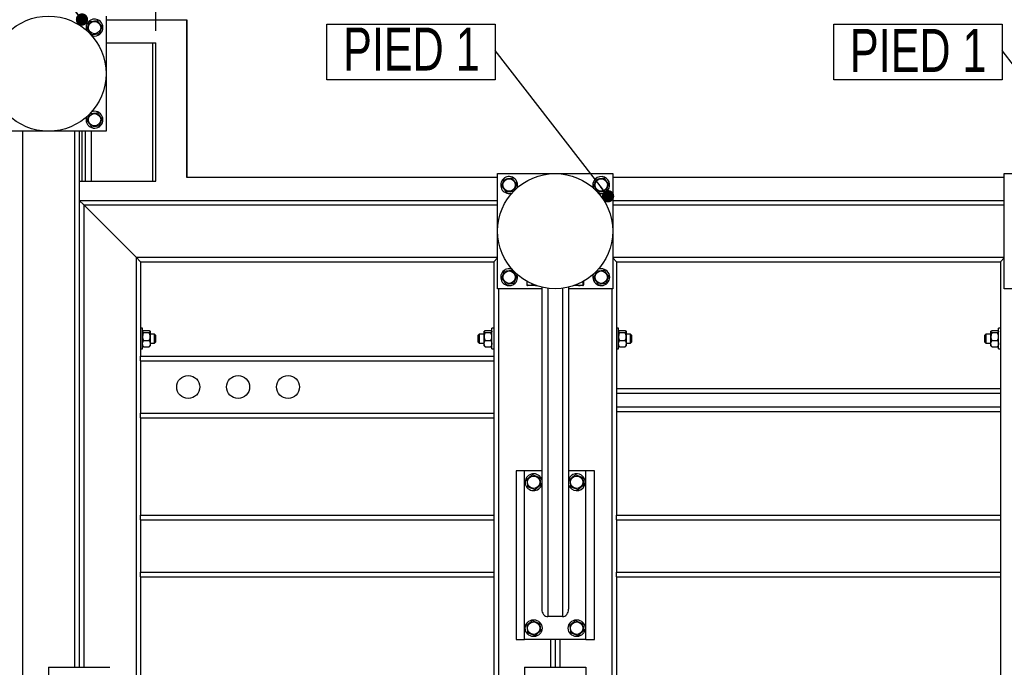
# Model space of a CAD drawing. Header units: millimetres. Extents: x 0 to 841, y 0 to 594.
# Tile 22 of 107: x 129 to 209, y 499 to 551. Entities that reach past the tile are written whole.
import ezdxf

# ---------------------------------------------------------------- set-up
doc = ezdxf.new("R2010")
doc.units = ezdxf.units.MM
doc.layers.add('COTES', color=1, linetype='Continuous')
doc.layers.add('NOTES', color=6, linetype='Continuous')
doc.layers.add('TRAIT-FORT', color=4, linetype='Continuous', lineweight=25)
doc.styles.add('SLDTEXTSTYLE0', font='TXT', dxfattribs={"width": 0.75})
doc.dimstyles.new('SLDDIMSTYLE0', dxfattribs={"dimtxt": 2.5, "dimasz": 2, "dimexe": 0, "dimexo": 0.0625, "dimtad": 1, "dimlfac": 16, "dimrnd": 1e-09, "dimzin": 12, "dimdsep": 46, "dimtxsty": 'SLDTEXTSTYLE0', "dimsah": 1, "dimcen": 0.09, "dimadec": 0, "dimazin": 3, "dimtfac": 1, "dimtofl": 0, "dimtmove": 0, "dimatfit": 3, "dimfxl": 1, "dimfrac": 2, "dimtolj": 1, "dimtzin": 12, "dimarcsym": 0})
doc.dimstyles.new('SLDDIMSTYLE1', dxfattribs={"dimtxt": 0.18, "dimasz": 1, "dimexe": 0, "dimexo": 0.0625, "dimgap": 0, "dimtad": 0, "dimtih": 1, "dimtoh": 1, "dimdec": 0, "dimrnd": 1e-09, "dimzin": 0, "dimdsep": 46, "dimtxsty": 'Standard', "dimblk1": 'DOT', "dimblk2": 'DOT', "dimsah": 1, "dimcen": 0.09, "dimadec": 0, "dimazin": 0, "dimtfac": 1, "dimtdec": 0, "dimtofl": 0, "dimtmove": 0, "dimatfit": 3, "dimldrblk": 'DOT', "dimfxl": 1, "dimfrac": 2, "dimtolj": 1, "dimtzin": 0, "dimarcsym": 0})
doc.dimstyles.new('SLDDIMSTYLE2', dxfattribs={"dimtxt": 2.5, "dimasz": 2, "dimexe": 0, "dimexo": 0.0625, "dimtad": 1, "dimlfac": 16, "dimrnd": 1e-09, "dimzin": 12, "dimdsep": 46, "dimtxsty": 'SLDTEXTSTYLE0', "dimsah": 1, "dimcen": 0.09, "dimadec": 0, "dimazin": 3, "dimtfac": 1, "dimtmove": 0, "dimatfit": 0, "dimfxl": 1, "dimfrac": 2, "dimtolj": 1, "dimtzin": 12, "dimarcsym": 0})

# ---------------------------------------------------------------- blocks, each defined once
blk = doc.blocks.new('_D_17')
at = {"layer": 'COTES', "color": 1, "transparency": 16777216}
for p, q in [((68.922, 552.291), (68.922, 570.133)), ((298.297, 539.479), (298.297, 570.133)), ((298.297, 569.133), (68.922, 569.133))]:
    blk.add_line(p, q, dxfattribs=at)
for points in [[(68.922, 569.133), (70.922, 568.633), (70.922, 569.633)], [(298.297, 569.133), (296.297, 569.633), (296.297, 568.633)]]:
    blk.add_solid(points, dxfattribs=at)
at = {"layer": 'COTES', "color": 1, "transparency": 16777216, "insert": (179.915, 572.356), "char_height": 2.5, "attachment_point": 1, "style": 'SLDTEXTSTYLE0'}
blk.add_mtext('3670', dxfattribs=at)
blk = doc.blocks.new('_D_18')
at = {"layer": 'COTES', "color": 1, "transparency": 16777216}
for p, q in [((140.172, 550.416), (140.172, 559.843)), ((142.672, 552.291), (142.672, 559.843)), ((140.172, 558.843), (137.172, 558.843)), ((140.172, 558.843), (142.672, 558.843)), ((142.672, 558.843), (151.093, 558.843))]:
    blk.add_line(p, q, dxfattribs=at)
for points in [[(140.172, 558.843), (138.172, 559.343), (138.172, 558.343)], [(142.672, 558.843), (144.672, 558.343), (144.672, 559.343)]]:
    blk.add_solid(points, dxfattribs=at)
at = {"layer": 'COTES', "color": 1, "transparency": 16777216, "insert": (147.399, 562.065), "char_height": 2.5, "attachment_point": 1, "style": 'SLDTEXTSTYLE0'}
blk.add_mtext('40', dxfattribs=at)
blk = doc.blocks.new('_Dot')
at = {"color": 0, "linetype": 'ByBlock', "lineweight": -2}
blk.add_line((-0.5, 0), (-1, 0), dxfattribs=at)
at = {"color": 0, "linetype": 'ByBlock', "const_width": 0.5}
blk.add_lwpolyline([(-0.25, 0, 1), (0.25, 0, 1)], format="xyb", close=True, dxfattribs=at)
blk = doc.blocks.new('SW_NOTE_24')
at = {"layer": 'NOTES', "color": 0}
for p, q in [((-13.711, -2.399), (-13.711, 2.13)), ((-13.711, 2.13), (0, 2.13)), ((0, 2.13), (0, -2.399)), ((0, -2.399), (-13.711, -2.399))]:
    blk.add_line(p, q, dxfattribs=at)
at = {"layer": 'NOTES', "color": 0, "insert": (-6.832, 1.868), "char_height": 3.5, "attachment_point": 2, "style": 'SLDTEXTSTYLE0'}
blk.add_mtext('PIED 1', dxfattribs=at)
blk = doc.blocks.new('SW_NOTE_25')
at = {"layer": 'NOTES', "color": 0}
for p, q in [((-13.711, -2.399), (-13.711, 2.13)), ((-13.711, 2.13), (0, 2.13)), ((0, 2.13), (0, -2.399)), ((0, -2.399), (-13.711, -2.399))]:
    blk.add_line(p, q, dxfattribs=at)
at = {"layer": 'NOTES', "color": 0, "insert": (-6.831, 1.752), "char_height": 3.5, "attachment_point": 2, "style": 'SLDTEXTSTYLE0'}
blk.add_mtext('PIED 1', dxfattribs=at)

msp = doc.modelspace()

# ---------------------------------------------------------------- linework, layer by layer
at = {"layer": 'TRAIT-FORT', "color": 4, "linetype": 'Continuous', "lineweight": 25}
for p, q in [((136.10966, 551.60399), (136.10966, 542.22899)), ((136.10966, 551.29149), (142.67216, 551.29149)), ((142.67216, 551.29149), (142.67278, 551.29149)), ((142.67216, 538.47899), (142.67216, 551.29149)), ((142.67278, 551.29149), (142.67278, 538.47899)), ((136.10966, 549.41649), (139.92216, 549.41649)), ((139.92216, 538.16649), (139.92216, 549.41649)), ((139.92216, 549.41649), (140.17216, 549.41649)), ((140.17216, 538.16649), (140.17216, 549.41649)), ((136.10966, 542.22899), (126.73466, 542.22899)), ((129.29716, 542.22899), (129.29716, 470.04149)), ((133.54716, 542.22899), (133.54716, 498.60399)), ((133.92216, 542.22899), (133.92216, 498.60399)), ((134.17216, 538.16649), (134.17216, 542.22899)), ((134.42216, 538.16649), (134.42216, 542.22899)), ((134.92216, 538.16649), (134.92216, 542.22899)), ((167.98466, 529.41649), (167.98466, 538.79149)), ((167.98466, 538.79149), (177.35966, 538.79149)), ((177.35966, 538.79149), (177.35966, 529.41649)), ((209.23466, 529.41649), (209.23466, 538.79149)), ((209.23466, 538.79149), (218.60966, 538.79149)), ((133.92216, 538.16649), (134.17216, 538.16649)), ((134.17216, 538.16649), (134.42216, 538.16649)), ((134.42216, 538.16649), (134.92216, 538.16649)), ((134.92216, 538.16649), (139.92216, 538.16649)), ((139.92216, 538.16649), (140.17216, 538.16649)), ((167.98466, 538.47899), (142.67216, 538.47899)), ((209.23466, 538.47899), (177.35966, 538.47899)), ((133.92216, 536.60399), (133.92216, 498.60399)), ((133.92216, 536.60399), (134.29716, 536.22899)), ((133.92216, 536.60399), (167.98466, 536.60399)), ((177.35966, 536.60399), (209.23466, 536.60399)), ((134.29716, 536.22899), (138.54716, 531.97899)), ((134.29716, 536.22899), (134.29716, 498.60399)), ((134.29716, 536.22899), (167.98466, 536.22899)), ((177.35966, 536.22899), (209.23466, 536.22899)), ((138.54716, 531.97899), (138.92216, 531.60399)), ((138.54716, 531.97899), (138.54716, 470.04149)), ((138.54716, 531.97899), (167.98466, 531.97899)), ((138.92216, 531.60399), (138.92216, 523.91649)), ((138.92216, 531.60399), (167.67216, 531.60399)), ((167.98466, 531.91649), (167.67216, 531.60399)), ((167.98466, 531.91649), (167.67216, 531.60399)), ((167.67216, 531.60399), (167.67216, 523.91649)), ((177.35966, 531.97899), (209.23466, 531.97899)), ((177.35966, 531.91649), (177.67216, 531.60399)), ((177.67216, 531.60399), (177.67216, 510.97899)), ((177.67216, 531.60399), (208.92216, 531.60399)), ((209.23466, 531.91649), (208.92216, 531.60399)), ((209.23466, 531.91649), (208.92216, 531.60399)), ((208.92216, 531.60399), (208.92216, 510.97899)), ((170.35709, 530.02807), (170.35709, 529.72928)), ((174.91146, 529.98596), (174.91146, 529.72928)), ((174.98722, 530.02807), (174.98722, 529.72928)), ((171.57841, 529.41649), (167.98466, 529.41649)), ((168.04716, 529.41649), (168.04716, 470.04149)), ((170.38681, 529.6842), (170.41747, 529.66649)), ((171.16178, 529.66649), (170.41747, 529.66649)), ((170.8464, 529.78667), (170.8464, 529.72928)), ((171.57841, 529.54588), (171.57841, 503.32992)), ((172.07841, 529.45425), (172.07841, 502.72899)), ((173.26591, 529.45425), (173.26591, 502.72899)), ((173.76591, 529.54588), (173.76591, 503.32992)), ((177.35966, 529.41649), (173.76591, 529.41649)), ((174.92684, 529.66649), (174.18254, 529.66649)), ((174.92684, 529.66649), (174.9575, 529.6842)), ((177.29716, 529.41649), (177.29716, 470.04149)), ((212.82841, 529.41649), (209.23466, 529.41649)), ((139.07841, 526.19774), (138.92216, 526.19774)), ((139.07841, 526.01447), (139.07841, 526.19774)), ((139.07841, 524.51024), (139.07841, 526.01447)), ((139.09831, 525.96765), (139.07841, 525.94774)), ((139.17026, 526.0129), (139.61155, 526.0129)), ((139.17026, 525.84752), (139.61155, 525.84752)), ((139.70341, 525.94774), (139.68318, 525.96797)), ((139.70341, 525.94774), (139.70341, 525.93021)), ((139.70341, 525.93021), (139.70341, 525.51807)), ((166.91081, 525.96765), (166.89091, 525.94774)), ((166.89091, 525.93021), (166.89091, 525.94774)), ((166.89091, 525.51807), (166.89091, 525.93021)), ((166.98276, 526.0129), (167.42405, 526.0129)), ((166.98276, 525.84752), (167.42405, 525.84752)), ((167.51591, 525.94774), (167.49568, 525.96797)), ((167.67216, 526.19774), (167.51591, 526.19774)), ((167.51591, 526.01447), (167.51591, 526.19774)), ((167.51591, 524.51024), (167.51591, 526.01447)), ((177.82841, 526.19774), (177.67216, 526.19774)), ((177.82841, 526.01447), (177.82841, 526.19774)), ((177.82841, 524.51024), (177.82841, 526.01447)), ((177.84831, 525.96765), (177.82841, 525.94774)), ((177.92026, 526.0129), (178.36155, 526.0129)), ((177.92026, 525.84752), (178.36155, 525.84752)), ((178.45341, 525.94774), (178.43318, 525.96797)), ((178.45341, 525.94774), (178.45341, 525.93021)), ((178.45341, 525.93021), (178.45341, 525.51807)), ((208.16081, 525.96765), (208.14091, 525.94774)), ((208.14091, 525.93021), (208.14091, 525.94774)), ((208.14091, 525.51807), (208.14091, 525.93021)), ((208.23276, 526.0129), (208.67405, 526.0129)), ((208.23276, 525.84752), (208.67405, 525.84752)), ((208.76591, 525.94774), (208.74568, 525.96797)), ((208.92216, 526.19774), (208.76591, 526.19774)), ((208.76591, 526.01447), (208.76591, 526.19774)), ((208.76591, 524.51024), (208.76591, 526.01447)), ((139.17026, 525.18861), (139.61155, 525.18861)), ((140.04716, 525.72899), (139.70341, 525.72899)), ((139.70341, 525.51807), (139.70341, 524.94185)), ((140.14091, 525.63524), (140.04716, 525.72899)), ((140.04716, 525.62393), (140.04716, 525.72899)), ((140.04716, 524.97899), (140.04716, 525.62393)), ((140.04716, 524.97899), (140.14091, 525.07274)), ((140.14091, 525.63524), (140.14091, 525.55645)), ((140.14091, 525.55645), (140.14091, 525.07274)), ((166.48466, 525.72899), (166.39091, 525.63524)), ((166.39091, 525.55645), (166.39091, 525.63524)), ((166.39091, 525.07274), (166.39091, 525.55645)), ((166.39091, 525.07274), (166.48466, 524.97899)), ((166.89091, 525.72899), (166.48466, 525.72899)), ((166.48466, 525.72899), (166.48466, 525.62393)), ((166.48466, 525.62393), (166.48466, 524.97899)), ((166.89091, 524.94185), (166.89091, 525.51807)), ((166.98276, 525.18861), (167.42405, 525.18861)), ((177.92026, 525.18861), (178.36155, 525.18861)), ((178.79716, 525.72899), (178.45341, 525.72899)), ((178.45341, 525.51807), (178.45341, 524.94185)), ((178.89091, 525.63524), (178.79716, 525.72899)), ((178.79716, 525.62393), (178.79716, 525.72899)), ((178.79716, 524.97899), (178.79716, 525.62393)), ((178.79716, 524.97899), (178.89091, 525.07274)), ((178.89091, 525.63524), (178.89091, 525.55645)), ((178.89091, 525.55645), (178.89091, 525.07274)), ((207.73466, 525.72899), (207.64091, 525.63524)), ((207.64091, 525.55645), (207.64091, 525.63524)), ((207.64091, 525.07274), (207.64091, 525.55645)), ((207.64091, 525.07274), (207.73466, 524.97899)), ((208.14091, 525.72899), (207.73466, 525.72899)), ((207.73466, 525.72899), (207.73466, 525.62393)), ((207.73466, 525.62393), (207.73466, 524.97899)), ((208.14091, 524.94185), (208.14091, 525.51807)), ((208.23276, 525.18861), (208.67405, 525.18861)), ((138.92216, 524.51024), (139.07841, 524.51024)), ((139.07841, 524.76024), (139.09831, 524.74034)), ((139.17026, 524.69509), (139.61155, 524.69509)), ((139.68318, 524.74002), (139.70341, 524.76024)), ((139.70341, 524.97899), (140.04716, 524.97899)), ((139.70341, 524.94185), (139.70341, 524.76024)), ((166.48466, 524.97899), (166.89091, 524.97899)), ((166.89091, 524.76024), (166.89091, 524.94185)), ((166.89091, 524.76024), (166.91081, 524.74034)), ((166.98276, 524.69509), (167.42405, 524.69509)), ((167.49568, 524.74002), (167.51591, 524.76024)), ((167.51591, 524.51024), (167.67216, 524.51024)), ((177.67216, 524.51024), (177.82841, 524.51024)), ((177.82841, 524.76024), (177.84831, 524.74034)), ((177.92026, 524.69509), (178.36155, 524.69509)), ((178.43318, 524.74002), (178.45341, 524.76024)), ((178.45341, 524.97899), (178.79716, 524.97899)), ((178.45341, 524.94185), (178.45341, 524.76024)), ((207.73466, 524.97899), (208.14091, 524.97899)), ((208.14091, 524.76024), (208.14091, 524.94185)), ((208.14091, 524.76024), (208.16081, 524.74034)), ((208.23276, 524.69509), (208.67405, 524.69509)), ((208.74568, 524.74002), (208.76591, 524.76024)), ((208.76591, 524.51024), (208.92216, 524.51024)), ((138.92216, 523.91649), (167.67216, 523.91649)), ((138.92216, 523.54149), (138.92216, 523.91649)), ((138.92216, 523.54149), (167.67216, 523.54149)), ((138.92216, 523.54149), (138.92216, 519.29149)), ((167.67216, 523.91649), (167.67216, 523.54149)), ((167.67216, 523.54149), (167.67216, 519.29149)), ((177.67216, 521.29149), (208.92216, 521.29149)), ((177.67216, 520.91649), (208.92216, 520.91649)), ((177.67216, 519.79149), (208.92216, 519.79149)), ((177.67216, 519.41649), (208.92216, 519.41649)), ((138.92216, 519.29149), (167.67216, 519.29149)), ((138.92216, 518.91649), (138.92216, 519.29149)), ((138.92216, 518.91649), (138.92216, 510.97899)), ((138.92216, 518.91649), (167.67216, 518.91649)), ((167.67216, 519.29149), (167.67216, 518.91649)), ((167.67216, 518.91649), (167.67216, 510.97899)), ((169.48466, 514.60399), (169.48466, 500.85399)), ((170.17216, 514.60399), (169.48466, 514.60399)), ((171.57841, 514.60399), (170.17216, 514.60399)), ((170.17216, 500.85399), (170.17216, 514.60399)), ((175.17216, 514.60399), (173.76591, 514.60399)), ((175.85966, 514.60399), (175.17216, 514.60399)), ((175.17216, 500.85399), (175.17216, 514.60399)), ((175.85966, 500.85399), (175.85966, 514.60399)), ((171.55722, 513.40315), (171.57841, 513.46157)), ((138.92216, 510.97899), (167.67216, 510.97899)), ((138.92216, 510.60399), (138.92216, 510.97899)), ((138.92216, 510.60399), (167.67216, 510.60399)), ((138.92216, 510.60399), (138.92216, 506.35399)), ((167.67216, 510.97899), (167.67216, 510.60399)), ((167.67216, 510.60399), (167.67216, 506.35399)), ((177.67216, 510.60399), (177.67216, 510.97899)), ((177.67216, 510.97899), (208.92216, 510.97899)), ((177.67216, 510.60399), (177.67216, 506.35399)), ((177.67216, 510.60399), (208.92216, 510.60399)), ((208.92216, 510.97899), (208.92216, 510.60399)), ((208.92216, 510.60399), (208.92216, 506.35399)), ((138.92216, 506.35399), (167.67216, 506.35399)), ((138.92216, 505.97899), (138.92216, 506.35399)), ((138.92216, 505.97899), (167.67216, 505.97899)), ((138.92216, 505.97899), (138.92216, 467.85399)), ((167.67216, 506.35399), (167.67216, 505.97899)), ((167.67216, 505.97899), (167.67216, 467.85399)), ((177.67216, 505.97899), (177.67216, 506.35399)), ((177.67216, 506.35399), (208.92216, 506.35399)), ((177.67216, 505.97899), (208.92216, 505.97899)), ((177.67216, 505.97899), (177.67216, 467.85399)), ((208.92216, 506.35399), (208.92216, 505.97899)), ((208.92216, 505.97899), (208.92216, 467.85399)), ((173.26591, 502.72899), (172.07841, 502.72899)), ((169.48466, 500.85399), (170.17216, 500.85399)), ((175.17216, 500.85399), (170.17216, 500.85399)), ((172.29716, 500.85399), (172.29716, 498.60399)), ((172.67216, 500.85399), (172.67216, 498.60399)), ((173.04716, 500.85399), (173.04716, 498.60399)), ((175.17216, 500.85399), (175.85966, 500.85399)), ((131.42216, 498.60399), (136.42216, 498.60399)), ((131.42216, 498.60399), (131.42216, 484.85399)), ((170.17216, 498.60399), (175.17216, 498.60399)), ((170.17216, 498.60399), (170.17216, 484.85399)), ((175.17216, 498.60399), (175.17216, 484.85399))]:
    msp.add_line(p, q, dxfattribs=at)
for centre, radius in [((131.42216, 546.91649), 4.6875), ((135.17216, 550.66649), 0.50469), ((135.17216, 543.16649), 0.50469), ((172.67216, 534.10399), 4.6875), ((168.92216, 537.85399), 0.50469), ((176.42216, 537.85399), 0.50469), ((168.92216, 530.35399), 0.50469), ((176.42216, 530.35399), 0.50469), ((142.79716, 521.41649), 0.9375), ((146.85966, 521.41649), 0.9375), ((150.92216, 521.41649), 0.9375), ((170.92216, 513.66649), 0.50469), ((174.42216, 513.66649), 0.50469), ((170.92216, 501.79149), 0.6875), ((170.92216, 501.79149), 0.50469), ((174.42216, 501.79149), 0.6875), ((174.42216, 501.79149), 0.50469)]:
    msp.add_circle(centre, radius, dxfattribs=at)
for centre, start, end in [((135.17216, 550.66649), 67.4773264, 200.2613532), ((135.17216, 550.66649), 249.7386554, 67.4773264), ((135.17216, 543.16649), 159.7473449, 67.4773264), ((135.17216, 543.16649), 67.4773264, 110.2526656), ((168.92216, 537.85399), 67.4773264, 290.9511654), ((168.92216, 537.85399), 337.4365778, 67.4773264), ((176.42216, 537.85399), 67.4773264, 204.0067741), ((176.42216, 537.85399), 246.5382244, 67.4773264), ((168.92216, 530.35399), 67.4773264, 24.2761597), ((176.42216, 530.35399), 159.7217095, 67.4773264), ((176.42216, 530.35399), 67.4773264, 110.2782955), ((170.92216, 513.66649), 17.3414428, 337.4773264), ((174.42216, 513.66649), 337.4773264, 162.6585572), ((174.42216, 513.66649), 197.3414428, 337.4773264)]:
    msp.add_arc(centre, 0.6875, start, end, dxfattribs=at)
for centre, start_param, end_param in [((172.07841, 503.32992), 4.71238898, 6.28318531), ((173.26591, 503.32992), 0, 1.57079633)]:
    msp.add_ellipse(centre, major_axis=(0, -0.60093), ratio=0.83205029, start_param=start_param, end_param=end_param, dxfattribs=at)
for points, knots in [([(134.56342, 550.59074), (134.58414, 550.63978), (134.62604, 550.73893), (134.68811, 550.88584), (134.74745, 551.02627), (134.78382, 551.11236), (134.80218, 551.1558)], [0, 0, 0, 0, 0.26460494, 0.53494775, 0.76534313, 1, 1, 1, 1]), ([(134.56342, 550.59074), (134.58414, 550.63978), (134.62604, 550.73893), (134.68811, 550.88584), (134.74745, 551.02627), (134.78382, 551.11236), (134.80218, 551.1558)], [0, 0, 0, 0, 0.26460494, 0.53494775, 0.76534313, 1, 1, 1, 1]), ([(134.80218, 551.1558), (134.87963, 551.16544), (135.00772, 551.18138), (135.19351, 551.2045), (135.3185, 551.22005), (135.39039, 551.229), (135.41092, 551.23156)], [0, 0, 0, 0, 0.38554949, 0.63764185, 0.89654625, 1, 1, 1, 1]), ([(134.80218, 551.1558), (134.87963, 551.16544), (135.00772, 551.18138), (135.19351, 551.2045), (135.3185, 551.22005), (135.39039, 551.229), (135.41092, 551.23156)], [0, 0, 0, 0, 0.38554949, 0.63764185, 0.89654625, 1, 1, 1, 1]), ([(135.78089, 550.74225), (135.74878, 550.78472), (135.68386, 550.87058), (135.58768, 550.99778), (135.49573, 551.11939), (135.43936, 551.19394), (135.41092, 551.23156)], [0, 0, 0, 0, 0.26460494, 0.53494775, 0.76534313, 1, 1, 1, 1]), ([(135.78089, 550.74225), (135.74878, 550.78472), (135.68386, 550.87058), (135.58768, 550.99778), (135.49573, 551.11939), (135.43936, 551.19394), (135.41092, 551.23156)], [0, 0, 0, 0, 0.26460494, 0.53494775, 0.76534313, 1, 1, 1, 1]), ([(135.78089, 550.74225), (135.76017, 550.69321), (135.71828, 550.59406), (135.6562, 550.44715), (135.59686, 550.30672), (135.56049, 550.22063), (135.54213, 550.17719)], [0, 0, 0, 0, 0.264604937, 0.534947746, 0.765343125, 1, 1, 1, 1]), ([(135.78089, 550.74225), (135.76017, 550.69321), (135.71828, 550.59406), (135.6562, 550.44715), (135.59686, 550.30672), (135.56049, 550.22063), (135.54213, 550.17719)], [0, 0, 0, 0, 0.264604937, 0.534947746, 0.765343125, 1, 1, 1, 1]), ([(134.56342, 550.59074), (134.59553, 550.54827), (134.66045, 550.46241), (134.75663, 550.3352), (134.84858, 550.2136), (134.90495, 550.13905), (134.93339, 550.10143)], [0, 0, 0, 0, 0.26460494, 0.53494775, 0.76534313, 1, 1, 1, 1]), ([(134.56342, 550.59074), (134.59553, 550.54827), (134.66045, 550.46241), (134.75663, 550.3352), (134.84858, 550.2136), (134.90495, 550.13905), (134.93339, 550.10143)], [0, 0, 0, 0, 0.26460494, 0.53494775, 0.76534313, 1, 1, 1, 1]), ([(134.93339, 550.10143), (135.01084, 550.11107), (135.13894, 550.12701), (135.32472, 550.15013), (135.44972, 550.16569), (135.52161, 550.17463), (135.54213, 550.17719)], [0, 0, 0, 0, 0.38554949, 0.63764185, 0.89654625, 1, 1, 1, 1]), ([(134.93339, 550.10143), (135.01084, 550.11107), (135.13894, 550.12701), (135.32472, 550.15013), (135.44972, 550.16569), (135.52161, 550.17463), (135.54213, 550.17719)], [0, 0, 0, 0, 0.38554949, 0.63764185, 0.89654625, 1, 1, 1, 1]), ([(134.56342, 543.09074), (134.58414, 543.13978), (134.62604, 543.23893), (134.68811, 543.38584), (134.74745, 543.52627), (134.78382, 543.61236), (134.80218, 543.6558)], [0, 0, 0, 0, 0.26460494, 0.53494775, 0.76534313, 1, 1, 1, 1]), ([(134.56342, 543.09074), (134.58414, 543.13978), (134.62604, 543.23893), (134.68811, 543.38584), (134.74745, 543.52627), (134.78382, 543.61236), (134.80218, 543.6558)], [0, 0, 0, 0, 0.26460494, 0.53494775, 0.76534313, 1, 1, 1, 1]), ([(134.80218, 543.6558), (134.87963, 543.66544), (135.00772, 543.68138), (135.19351, 543.7045), (135.3185, 543.72005), (135.39039, 543.729), (135.41092, 543.73156)], [0, 0, 0, 0, 0.38554949, 0.63764185, 0.89654625, 1, 1, 1, 1]), ([(134.80218, 543.6558), (134.87963, 543.66544), (135.00772, 543.68138), (135.19351, 543.7045), (135.3185, 543.72005), (135.39039, 543.729), (135.41092, 543.73156)], [0, 0, 0, 0, 0.38554949, 0.63764185, 0.89654625, 1, 1, 1, 1]), ([(135.78089, 543.24225), (135.74878, 543.28472), (135.68386, 543.37058), (135.58768, 543.49778), (135.49573, 543.61939), (135.43936, 543.69394), (135.41092, 543.73156)], [0, 0, 0, 0, 0.26460494, 0.53494775, 0.76534313, 1, 1, 1, 1]), ([(135.78089, 543.24225), (135.74878, 543.28472), (135.68386, 543.37058), (135.58768, 543.49778), (135.49573, 543.61939), (135.43936, 543.69394), (135.41092, 543.73156)], [0, 0, 0, 0, 0.26460494, 0.53494775, 0.76534313, 1, 1, 1, 1]), ([(134.56342, 543.09074), (134.59553, 543.04827), (134.66045, 542.96241), (134.75663, 542.8352), (134.84858, 542.7136), (134.90495, 542.63905), (134.93339, 542.60143)], [0, 0, 0, 0, 0.26460494, 0.53494775, 0.76534313, 1, 1, 1, 1]), ([(134.56342, 543.09074), (134.59553, 543.04827), (134.66045, 542.96241), (134.75663, 542.8352), (134.84858, 542.7136), (134.90495, 542.63905), (134.93339, 542.60143)], [0, 0, 0, 0, 0.26460494, 0.53494775, 0.76534313, 1, 1, 1, 1]), ([(134.93339, 542.60143), (135.01084, 542.61107), (135.13894, 542.62701), (135.32472, 542.65013), (135.44972, 542.66569), (135.52161, 542.67463), (135.54213, 542.67719)], [0, 0, 0, 0, 0.38554949, 0.63764185, 0.89654625, 1, 1, 1, 1]), ([(134.93339, 542.60143), (135.01084, 542.61107), (135.13894, 542.62701), (135.32472, 542.65013), (135.44972, 542.66569), (135.52161, 542.67463), (135.54213, 542.67719)], [0, 0, 0, 0, 0.38554949, 0.63764185, 0.89654625, 1, 1, 1, 1]), ([(135.78089, 543.24225), (135.76017, 543.19321), (135.71828, 543.09406), (135.6562, 542.94715), (135.59686, 542.80672), (135.56049, 542.72063), (135.54213, 542.67719)], [0, 0, 0, 0, 0.264604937, 0.534947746, 0.765343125, 1, 1, 1, 1]), ([(135.78089, 543.24225), (135.76017, 543.19321), (135.71828, 543.09406), (135.6562, 542.94715), (135.59686, 542.80672), (135.56049, 542.72063), (135.54213, 542.67719)], [0, 0, 0, 0, 0.264604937, 0.534947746, 0.765343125, 1, 1, 1, 1]), ([(168.31342, 537.77824), (168.33414, 537.82728), (168.37604, 537.92643), (168.43811, 538.07334), (168.49745, 538.21377), (168.53382, 538.29986), (168.55218, 538.3433)], [0, 0, 0, 0, 0.26460494, 0.53494775, 0.76534313, 1, 1, 1, 1]), ([(168.55218, 538.3433), (168.62963, 538.35294), (168.75772, 538.36888), (168.94351, 538.392), (169.0685, 538.40755), (169.14039, 538.4165), (169.16092, 538.41906)], [0, 0, 0, 0, 0.38554949, 0.63764185, 0.89654625, 1, 1, 1, 1]), ([(169.53089, 537.92975), (169.49878, 537.97222), (169.43386, 538.05808), (169.33768, 538.18528), (169.24573, 538.30689), (169.18936, 538.38144), (169.16092, 538.41906)], [0, 0, 0, 0, 0.26460494, 0.53494775, 0.76534313, 1, 1, 1, 1]), ([(169.53089, 537.92975), (169.51017, 537.88071), (169.46828, 537.78156), (169.4062, 537.63465), (169.34686, 537.49422), (169.31049, 537.40813), (169.29213, 537.36469)], [0, 0, 0, 0, 0.264604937, 0.534947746, 0.765343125, 1, 1, 1, 1]), ([(175.81342, 537.77824), (175.83414, 537.82728), (175.87604, 537.92643), (175.93811, 538.07334), (175.99745, 538.21377), (176.03382, 538.29986), (176.05218, 538.3433)], [0, 0, 0, 0, 0.26460494, 0.53494775, 0.76534313, 1, 1, 1, 1]), ([(176.05218, 538.3433), (176.12963, 538.35294), (176.25772, 538.36888), (176.44351, 538.392), (176.5685, 538.40755), (176.64039, 538.4165), (176.66092, 538.41906)], [0, 0, 0, 0, 0.38554949, 0.63764185, 0.89654625, 1, 1, 1, 1]), ([(177.03089, 537.92975), (176.99878, 537.97222), (176.93386, 538.05808), (176.83768, 538.18528), (176.74573, 538.30689), (176.68936, 538.38144), (176.66092, 538.41906)], [0, 0, 0, 0, 0.26460494, 0.53494775, 0.76534313, 1, 1, 1, 1]), ([(177.03089, 537.92975), (177.01017, 537.88071), (176.96828, 537.78156), (176.9062, 537.63465), (176.84686, 537.49422), (176.81049, 537.40813), (176.79213, 537.36469)], [0, 0, 0, 0, 0.264604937, 0.534947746, 0.765343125, 1, 1, 1, 1]), ([(168.31342, 537.77824), (168.34553, 537.73577), (168.41045, 537.64991), (168.50663, 537.5227), (168.59858, 537.4011), (168.65495, 537.32655), (168.68339, 537.28893)], [0, 0, 0, 0, 0.26460494, 0.53494775, 0.76534313, 1, 1, 1, 1]), ([(168.68339, 537.28893), (168.76084, 537.29857), (168.88894, 537.31451), (169.07472, 537.33763), (169.19972, 537.35319), (169.27161, 537.36213), (169.29213, 537.36469)], [0, 0, 0, 0, 0.38554949, 0.63764185, 0.89654625, 1, 1, 1, 1]), ([(175.81342, 537.77824), (175.84553, 537.73577), (175.91045, 537.64991), (176.00663, 537.5227), (176.09858, 537.4011), (176.15495, 537.32655), (176.18339, 537.28893)], [0, 0, 0, 0, 0.26460494, 0.53494775, 0.76534313, 1, 1, 1, 1]), ([(176.18339, 537.28893), (176.26084, 537.29857), (176.38894, 537.31451), (176.57472, 537.33763), (176.69972, 537.35319), (176.77161, 537.36213), (176.79213, 537.36469)], [0, 0, 0, 0, 0.38554949, 0.63764185, 0.89654625, 1, 1, 1, 1]), ([(168.31342, 530.27824), (168.33414, 530.32728), (168.37604, 530.42643), (168.43811, 530.57334), (168.49745, 530.71377), (168.53382, 530.79986), (168.55218, 530.8433)], [0, 0, 0, 0, 0.26460494, 0.53494775, 0.76534313, 1, 1, 1, 1]), ([(168.55218, 530.8433), (168.62963, 530.85294), (168.75772, 530.86888), (168.94351, 530.892), (169.0685, 530.90755), (169.14039, 530.9165), (169.16092, 530.91906)], [0, 0, 0, 0, 0.38554949, 0.63764185, 0.89654625, 1, 1, 1, 1]), ([(169.53089, 530.42975), (169.49878, 530.47222), (169.43386, 530.55808), (169.33768, 530.68528), (169.24573, 530.80689), (169.18936, 530.88144), (169.16092, 530.91906)], [0, 0, 0, 0, 0.26460494, 0.53494775, 0.76534313, 1, 1, 1, 1]), ([(175.81342, 530.27824), (175.83414, 530.32728), (175.87604, 530.42643), (175.93811, 530.57334), (175.99745, 530.71377), (176.03382, 530.79986), (176.05218, 530.8433)], [0, 0, 0, 0, 0.26460494, 0.53494775, 0.76534313, 1, 1, 1, 1]), ([(176.05218, 530.8433), (176.12963, 530.85294), (176.25772, 530.86888), (176.44351, 530.892), (176.5685, 530.90755), (176.64039, 530.9165), (176.66092, 530.91906)], [0, 0, 0, 0, 0.38554949, 0.63764185, 0.89654625, 1, 1, 1, 1]), ([(177.03089, 530.42975), (176.99878, 530.47222), (176.93386, 530.55808), (176.83768, 530.68528), (176.74573, 530.80689), (176.68936, 530.88144), (176.66092, 530.91906)], [0, 0, 0, 0, 0.26460494, 0.53494775, 0.76534313, 1, 1, 1, 1]), ([(168.31342, 530.27824), (168.34553, 530.23577), (168.41045, 530.14991), (168.50663, 530.0227), (168.59858, 529.9011), (168.65495, 529.82655), (168.68339, 529.78893)], [0, 0, 0, 0, 0.26460494, 0.53494775, 0.76534313, 1, 1, 1, 1]), ([(168.68339, 529.78893), (168.76084, 529.79857), (168.88894, 529.81451), (169.07472, 529.83763), (169.19972, 529.85319), (169.27161, 529.86213), (169.29213, 529.86469)], [0, 0, 0, 0, 0.38554949, 0.63764185, 0.89654625, 1, 1, 1, 1]), ([(169.53089, 530.42975), (169.51017, 530.38071), (169.46828, 530.28156), (169.4062, 530.13465), (169.34686, 529.99422), (169.31049, 529.90813), (169.29213, 529.86469)], [0, 0, 0, 0, 0.264604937, 0.534947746, 0.765343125, 1, 1, 1, 1]), ([(175.81342, 530.27824), (175.84553, 530.23577), (175.91045, 530.14991), (176.00663, 530.0227), (176.09858, 529.9011), (176.15495, 529.82655), (176.18339, 529.78893)], [0, 0, 0, 0, 0.26460494, 0.53494775, 0.76534313, 1, 1, 1, 1]), ([(176.18339, 529.78893), (176.26084, 529.79857), (176.38894, 529.81451), (176.57472, 529.83763), (176.69972, 529.85319), (176.77161, 529.86213), (176.79213, 529.86469)], [0, 0, 0, 0, 0.38554949, 0.63764185, 0.89654625, 1, 1, 1, 1]), ([(177.03089, 530.42975), (177.01017, 530.38071), (176.96828, 530.28156), (176.9062, 530.13465), (176.84686, 529.99422), (176.81049, 529.90813), (176.79213, 529.86469)], [0, 0, 0, 0, 0.264604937, 0.534947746, 0.765343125, 1, 1, 1, 1]), ([(170.35709, 529.72928), (170.36671, 529.70678), (170.37655, 529.68377), (170.38665, 529.68459), (170.38688, 529.68461)], [0, 0, 0, 0, 0.97749191, 1, 1, 1, 1]), ([(170.8464, 529.72928), (170.80393, 529.71557), (170.71807, 529.68787), (170.59087, 529.67773), (170.46926, 529.69261), (170.39471, 529.71698), (170.35709, 529.72928)], [0, 0, 0, 0, 0.26460494, 0.53494775, 0.76534313, 1, 1, 1, 1]), ([(170.8464, 529.72928), (170.89545, 529.71518), (170.99447, 529.68671), (171.09687, 529.68366), (171.14854, 529.68212)], [0, 0, 0, 0, 0.49541809, 1, 1, 1, 1]), ([(174.3464, 529.72928), (174.39544, 529.71557), (174.49459, 529.68787), (174.6415, 529.67773), (174.78193, 529.69261), (174.86802, 529.71698), (174.91146, 529.72928)], [0, 0, 0, 0, 0.26460494, 0.53494775, 0.76534313, 1, 1, 1, 1]), ([(174.91146, 529.72928), (174.9211, 529.7103), (174.93704, 529.6789), (174.96016, 529.68181), (174.97572, 529.70362), (174.98466, 529.72358), (174.98722, 529.72928)], [0, 0, 0, 0, 0.38554949, 0.63764185, 0.89654625, 1, 1, 1, 1]), ([(139.17026, 525.84752), (139.1488, 525.85884), (139.10516, 525.88187), (139.0803, 525.91043), (139.07874, 525.92675), (139.07841, 525.93021)], [0, 0, 0, 0, 0.43238505, 0.87955391, 1, 1, 1, 1]), ([(139.17026, 525.84752), (139.1488, 525.80241), (139.10516, 525.71065), (139.0803, 525.59688), (139.07874, 525.53186), (139.07841, 525.51807)], [0, 0, 0, 0, 0.43238505, 0.87955391, 1, 1, 1, 1]), ([(139.1001, 525.96585), (139.10142, 525.96831), (139.11033, 525.98493), (139.14269, 526.00003), (139.17026, 526.0129)], [0, 0, 0, 0, 0.14784415, 1, 1, 1, 1]), ([(139.61155, 526.0129), (139.63301, 526.00158), (139.67665, 525.97855), (139.70151, 525.94999), (139.70307, 525.93367), (139.70341, 525.93021)], [0, 0, 0, 0, 0.43238505, 0.87955391, 1, 1, 1, 1]), ([(139.70341, 525.93021), (139.6981, 525.91566), (139.68756, 525.8868), (139.63675, 525.86054), (139.61155, 525.84752)], [0, 0, 0, 0, 0.50400004, 1, 1, 1, 1]), ([(139.70341, 525.51807), (139.6981, 525.57603), (139.68756, 525.69104), (139.63675, 525.79564), (139.61155, 525.84752)], [0, 0, 0, 0, 0.50400004, 1, 1, 1, 1]), ([(166.89091, 525.93021), (166.89622, 525.94476), (166.90675, 525.97363), (166.95756, 525.99988), (166.98276, 526.0129)], [0, 0, 0, 0, 0.50400004, 1, 1, 1, 1]), ([(166.98276, 525.84752), (166.9613, 525.85884), (166.91766, 525.88187), (166.8928, 525.91043), (166.89124, 525.92675), (166.89091, 525.93021)], [0, 0, 0, 0, 0.43238505, 0.87955391, 1, 1, 1, 1]), ([(166.98276, 525.84752), (166.9613, 525.80241), (166.91766, 525.71065), (166.8928, 525.59688), (166.89124, 525.53186), (166.89091, 525.51807)], [0, 0, 0, 0, 0.43238505, 0.87955391, 1, 1, 1, 1]), ([(167.42405, 526.0129), (167.44551, 526.00158), (167.48915, 525.97855), (167.51401, 525.94999), (167.51557, 525.93367), (167.51591, 525.93021)], [0, 0, 0, 0, 0.43238505, 0.87955391, 1, 1, 1, 1]), ([(167.51591, 525.93021), (167.5106, 525.91566), (167.50006, 525.8868), (167.44925, 525.86054), (167.42405, 525.84752)], [0, 0, 0, 0, 0.50400004, 1, 1, 1, 1]), ([(167.51591, 525.51807), (167.5106, 525.57603), (167.50006, 525.69104), (167.44925, 525.79564), (167.42405, 525.84752)], [0, 0, 0, 0, 0.50400004, 1, 1, 1, 1]), ([(177.92026, 525.84752), (177.8988, 525.85884), (177.85516, 525.88187), (177.8303, 525.91043), (177.82874, 525.92675), (177.82841, 525.93021)], [0, 0, 0, 0, 0.43238505, 0.87955391, 1, 1, 1, 1]), ([(177.92026, 525.84752), (177.8988, 525.80241), (177.85516, 525.71065), (177.8303, 525.59688), (177.82874, 525.53186), (177.82841, 525.51807)], [0, 0, 0, 0, 0.43238505, 0.87955391, 1, 1, 1, 1]), ([(177.8501, 525.96585), (177.85142, 525.96831), (177.86033, 525.98493), (177.89269, 526.00003), (177.92026, 526.0129)], [0, 0, 0, 0, 0.14784415, 1, 1, 1, 1]), ([(178.36155, 526.0129), (178.38301, 526.00158), (178.42665, 525.97855), (178.45151, 525.94999), (178.45307, 525.93367), (178.45341, 525.93021)], [0, 0, 0, 0, 0.43238505, 0.87955391, 1, 1, 1, 1]), ([(178.45341, 525.93021), (178.4481, 525.91566), (178.43756, 525.8868), (178.38675, 525.86054), (178.36155, 525.84752)], [0, 0, 0, 0, 0.50400004, 1, 1, 1, 1]), ([(178.45341, 525.51807), (178.4481, 525.57603), (178.43756, 525.69104), (178.38675, 525.79564), (178.36155, 525.84752)], [0, 0, 0, 0, 0.50400004, 1, 1, 1, 1]), ([(208.14091, 525.93021), (208.14622, 525.94476), (208.15675, 525.97363), (208.20756, 525.99988), (208.23276, 526.0129)], [0, 0, 0, 0, 0.50400004, 1, 1, 1, 1]), ([(208.23276, 525.84752), (208.2113, 525.85884), (208.16766, 525.88187), (208.1428, 525.91043), (208.14124, 525.92675), (208.14091, 525.93021)], [0, 0, 0, 0, 0.43238505, 0.87955391, 1, 1, 1, 1]), ([(208.23276, 525.84752), (208.2113, 525.80241), (208.16766, 525.71065), (208.1428, 525.59688), (208.14124, 525.53186), (208.14091, 525.51807)], [0, 0, 0, 0, 0.43238505, 0.87955391, 1, 1, 1, 1]), ([(208.67405, 526.0129), (208.69551, 526.00158), (208.73915, 525.97855), (208.76401, 525.94999), (208.76557, 525.93367), (208.76591, 525.93021)], [0, 0, 0, 0, 0.43238505, 0.87955391, 1, 1, 1, 1]), ([(208.76591, 525.93021), (208.7606, 525.91566), (208.75006, 525.8868), (208.69925, 525.86054), (208.67405, 525.84752)], [0, 0, 0, 0, 0.50400004, 1, 1, 1, 1]), ([(208.76591, 525.51807), (208.7606, 525.57603), (208.75006, 525.69104), (208.69925, 525.79564), (208.67405, 525.84752)], [0, 0, 0, 0, 0.50400004, 1, 1, 1, 1]), ([(139.07841, 525.51807), (139.08372, 525.4601), (139.09425, 525.34509), (139.14506, 525.24049), (139.17026, 525.18861)], [0, 0, 0, 0, 0.50400004, 1, 1, 1, 1]), ([(139.07841, 524.94185), (139.08049, 524.96848), (139.08472, 525.02258), (139.11724, 525.10589), (139.15174, 525.15972), (139.17026, 525.18861)], [0, 0, 0, 0, 0.30999023, 0.62954591, 1, 1, 1, 1]), ([(139.61155, 525.18861), (139.63301, 525.23372), (139.67665, 525.32548), (139.70151, 525.43925), (139.70307, 525.50427), (139.70341, 525.51807)], [0, 0, 0, 0, 0.43238505, 0.87955391, 1, 1, 1, 1]), ([(139.61155, 525.18861), (139.63008, 525.15972), (139.66413, 525.10659), (139.69687, 525.02336), (139.70121, 524.96926), (139.70341, 524.94185)], [0, 0, 0, 0, 0.3704571, 0.68101816, 1, 1, 1, 1]), ([(166.89091, 525.51807), (166.89622, 525.4601), (166.90675, 525.34509), (166.95756, 525.24049), (166.98276, 525.18861)], [0, 0, 0, 0, 0.50400004, 1, 1, 1, 1]), ([(166.89091, 524.94185), (166.89299, 524.96848), (166.89722, 525.02258), (166.92974, 525.10589), (166.96424, 525.15972), (166.98276, 525.18861)], [0, 0, 0, 0, 0.30999023, 0.62954591, 1, 1, 1, 1]), ([(167.42405, 525.18861), (167.44551, 525.23372), (167.48915, 525.32548), (167.51401, 525.43925), (167.51557, 525.50427), (167.51591, 525.51807)], [0, 0, 0, 0, 0.43238505, 0.87955391, 1, 1, 1, 1]), ([(167.42405, 525.18861), (167.44258, 525.15972), (167.47663, 525.10659), (167.50937, 525.02336), (167.51371, 524.96926), (167.51591, 524.94185)], [0, 0, 0, 0, 0.3704571, 0.68101816, 1, 1, 1, 1]), ([(177.82841, 525.51807), (177.83372, 525.4601), (177.84425, 525.34509), (177.89506, 525.24049), (177.92026, 525.18861)], [0, 0, 0, 0, 0.50400004, 1, 1, 1, 1]), ([(177.82841, 524.94185), (177.83049, 524.96848), (177.83472, 525.02258), (177.86724, 525.10589), (177.90174, 525.15972), (177.92026, 525.18861)], [0, 0, 0, 0, 0.30999023, 0.62954591, 1, 1, 1, 1]), ([(178.36155, 525.18861), (178.38301, 525.23372), (178.42665, 525.32548), (178.45151, 525.43925), (178.45307, 525.50427), (178.45341, 525.51807)], [0, 0, 0, 0, 0.43238505, 0.87955391, 1, 1, 1, 1]), ([(178.36155, 525.18861), (178.38008, 525.15972), (178.41413, 525.10659), (178.44687, 525.02336), (178.45121, 524.96926), (178.45341, 524.94185)], [0, 0, 0, 0, 0.3704571, 0.68101816, 1, 1, 1, 1]), ([(208.14091, 525.51807), (208.14622, 525.4601), (208.15675, 525.34509), (208.20756, 525.24049), (208.23276, 525.18861)], [0, 0, 0, 0, 0.50400004, 1, 1, 1, 1]), ([(208.14091, 524.94185), (208.14299, 524.96848), (208.14722, 525.02258), (208.17974, 525.10589), (208.21424, 525.15972), (208.23276, 525.18861)], [0, 0, 0, 0, 0.30999023, 0.62954591, 1, 1, 1, 1]), ([(208.67405, 525.18861), (208.69551, 525.23372), (208.73915, 525.32548), (208.76401, 525.43925), (208.76557, 525.50427), (208.76591, 525.51807)], [0, 0, 0, 0, 0.43238505, 0.87955391, 1, 1, 1, 1]), ([(208.67405, 525.18861), (208.69258, 525.15972), (208.72663, 525.10659), (208.75937, 525.02336), (208.76371, 524.96926), (208.76591, 524.94185)], [0, 0, 0, 0, 0.3704571, 0.68101816, 1, 1, 1, 1]), ([(139.17026, 524.69509), (139.15811, 524.71347), (139.12791, 524.75915), (139.09216, 524.83705), (139.07891, 524.90241), (139.07846, 524.9377), (139.07841, 524.94185)], [0, 0, 0, 0, 0.23703923, 0.58901919, 0.95163056, 1, 1, 1, 1]), ([(139.1001, 524.74213), (139.10142, 524.73968), (139.11033, 524.72306), (139.14269, 524.70795), (139.17026, 524.69509)], [0, 0, 0, 0, 0.14784415, 1, 1, 1, 1]), ([(139.70341, 524.94185), (139.70335, 524.9377), (139.70291, 524.90341), (139.69001, 524.83805), (139.6545, 524.76006), (139.6237, 524.71347), (139.61155, 524.69509)], [0, 0, 0, 0, 0.04836864, 0.39932986, 0.76296469, 1, 1, 1, 1]), ([(139.61155, 524.69509), (139.63484, 524.70631), (139.66615, 524.72141), (139.67801, 524.73792), (139.68104, 524.74215)], [0, 0, 0, 0, 0.74386684, 1, 1, 1, 1]), ([(166.98276, 524.69509), (166.97061, 524.71347), (166.94041, 524.75915), (166.90466, 524.83705), (166.89141, 524.90241), (166.89096, 524.9377), (166.89091, 524.94185)], [0, 0, 0, 0, 0.23703923, 0.58901919, 0.95163056, 1, 1, 1, 1]), ([(166.9126, 524.74213), (166.91392, 524.73968), (166.92283, 524.72306), (166.95519, 524.70795), (166.98276, 524.69509)], [0, 0, 0, 0, 0.14784415, 1, 1, 1, 1]), ([(167.51591, 524.94185), (167.51585, 524.9377), (167.51541, 524.90341), (167.50251, 524.83805), (167.467, 524.76006), (167.4362, 524.71347), (167.42405, 524.69509)], [0, 0, 0, 0, 0.04836864, 0.39932986, 0.76296469, 1, 1, 1, 1]), ([(167.42405, 524.69509), (167.44734, 524.70631), (167.47865, 524.72141), (167.49051, 524.73792), (167.49354, 524.74215)], [0, 0, 0, 0, 0.74386684, 1, 1, 1, 1]), ([(177.92026, 524.69509), (177.90811, 524.71347), (177.87791, 524.75915), (177.84216, 524.83705), (177.82891, 524.90241), (177.82846, 524.9377), (177.82841, 524.94185)], [0, 0, 0, 0, 0.23703923, 0.58901919, 0.95163056, 1, 1, 1, 1]), ([(177.8501, 524.74213), (177.85142, 524.73968), (177.86033, 524.72306), (177.89269, 524.70795), (177.92026, 524.69509)], [0, 0, 0, 0, 0.14784415, 1, 1, 1, 1]), ([(178.45341, 524.94185), (178.45335, 524.9377), (178.45291, 524.90341), (178.44001, 524.83805), (178.4045, 524.76006), (178.3737, 524.71347), (178.36155, 524.69509)], [0, 0, 0, 0, 0.04836864, 0.39932986, 0.76296469, 1, 1, 1, 1]), ([(178.36155, 524.69509), (178.38484, 524.70631), (178.41615, 524.72141), (178.42801, 524.73792), (178.43104, 524.74215)], [0, 0, 0, 0, 0.74386684, 1, 1, 1, 1]), ([(208.23276, 524.69509), (208.22061, 524.71347), (208.19041, 524.75915), (208.15466, 524.83705), (208.14141, 524.90241), (208.14096, 524.9377), (208.14091, 524.94185)], [0, 0, 0, 0, 0.23703923, 0.58901919, 0.95163056, 1, 1, 1, 1]), ([(208.1626, 524.74213), (208.16392, 524.73968), (208.17283, 524.72306), (208.20519, 524.70795), (208.23276, 524.69509)], [0, 0, 0, 0, 0.14784415, 1, 1, 1, 1]), ([(208.76591, 524.94185), (208.76585, 524.9377), (208.76541, 524.90341), (208.75251, 524.83805), (208.717, 524.76006), (208.6862, 524.71347), (208.67405, 524.69509)], [0, 0, 0, 0, 0.04836864, 0.39932986, 0.76296469, 1, 1, 1, 1]), ([(208.67405, 524.69509), (208.69734, 524.70631), (208.72865, 524.72141), (208.74051, 524.73792), (208.74354, 524.74215)], [0, 0, 0, 0, 0.74386684, 1, 1, 1, 1]), ([(170.8464, 514.27523), (170.80393, 514.24312), (170.71807, 514.1782), (170.59087, 514.08202), (170.46926, 513.99007), (170.39471, 513.9337), (170.35709, 513.90526)], [0, 0, 0, 0, 0.26460494, 0.53494775, 0.76534313, 1, 1, 1, 1]), ([(170.35709, 513.90526), (170.36673, 513.82781), (170.38267, 513.69971), (170.40579, 513.51393), (170.42135, 513.38893), (170.4303, 513.31704), (170.43285, 513.29652)], [0, 0, 0, 0, 0.38554949, 0.63764185, 0.89654625, 1, 1, 1, 1]), ([(170.8464, 514.27523), (170.89544, 514.25451), (170.99459, 514.21261), (171.1415, 514.15054), (171.28193, 514.0912), (171.36802, 514.05483), (171.41146, 514.03647)], [0, 0, 0, 0, 0.26460494, 0.53494775, 0.76534313, 1, 1, 1, 1]), ([(171.41146, 514.03647), (171.4211, 513.95902), (171.43704, 513.83093), (171.46016, 513.64514), (171.47572, 513.52015), (171.48466, 513.44826), (171.48722, 513.42773)], [0, 0, 0, 0, 0.38554949, 0.63764185, 0.89654625, 1, 1, 1, 1]), ([(174.3464, 514.27523), (174.30393, 514.24312), (174.21807, 514.1782), (174.09087, 514.08202), (173.96926, 513.99007), (173.89471, 513.9337), (173.85709, 513.90526)], [0, 0, 0, 0, 0.26460494, 0.53494775, 0.76534313, 1, 1, 1, 1]), ([(173.85709, 513.90526), (173.86673, 513.82781), (173.88267, 513.69971), (173.90579, 513.51393), (173.92135, 513.38893), (173.9303, 513.31704), (173.93285, 513.29652)], [0, 0, 0, 0, 0.38554949, 0.63764185, 0.89654625, 1, 1, 1, 1]), ([(174.3464, 514.27523), (174.39544, 514.25451), (174.49459, 514.21261), (174.6415, 514.15054), (174.78193, 514.0912), (174.86802, 514.05483), (174.91146, 514.03647)], [0, 0, 0, 0, 0.26460494, 0.53494775, 0.76534313, 1, 1, 1, 1]), ([(174.91146, 514.03647), (174.9211, 513.95902), (174.93704, 513.83093), (174.96016, 513.64514), (174.97572, 513.52015), (174.98466, 513.44826), (174.98722, 513.42773)], [0, 0, 0, 0, 0.38554949, 0.63764185, 0.89654625, 1, 1, 1, 1]), ([(170.99791, 513.05776), (170.94887, 513.07848), (170.84972, 513.12037), (170.70281, 513.18245), (170.56238, 513.24179), (170.47629, 513.27816), (170.43285, 513.29652)], [0, 0, 0, 0, 0.26460494, 0.53494775, 0.76534313, 1, 1, 1, 1]), ([(170.99791, 513.05776), (171.04038, 513.08987), (171.12624, 513.15479), (171.25345, 513.25097), (171.37505, 513.34292), (171.4496, 513.39929), (171.48722, 513.42773)], [0, 0, 0, 0, 0.26460494, 0.53494775, 0.76534313, 1, 1, 1, 1]), ([(174.49791, 513.05776), (174.44887, 513.07848), (174.34972, 513.12037), (174.20281, 513.18245), (174.06238, 513.24179), (173.97629, 513.27816), (173.93285, 513.29652)], [0, 0, 0, 0, 0.26460494, 0.53494775, 0.76534313, 1, 1, 1, 1]), ([(174.49791, 513.05776), (174.54038, 513.08987), (174.62624, 513.15479), (174.75345, 513.25097), (174.87505, 513.34292), (174.9496, 513.39929), (174.98722, 513.42773)], [0, 0, 0, 0, 0.26460494, 0.53494775, 0.76534313, 1, 1, 1, 1]), ([(170.8464, 502.40023), (170.80393, 502.36812), (170.71807, 502.3032), (170.59087, 502.20702), (170.46926, 502.11507), (170.39471, 502.0587), (170.35709, 502.03026)], [0, 0, 0, 0, 0.26460494, 0.53494775, 0.76534313, 1, 1, 1, 1]), ([(170.35709, 502.03026), (170.36673, 501.95281), (170.38267, 501.82471), (170.40579, 501.63893), (170.42135, 501.51393), (170.4303, 501.44204), (170.43285, 501.42152)], [0, 0, 0, 0, 0.38554949, 0.63764185, 0.89654625, 1, 1, 1, 1]), ([(170.8464, 502.40023), (170.89544, 502.37951), (170.99459, 502.33761), (171.1415, 502.27554), (171.28193, 502.2162), (171.36802, 502.17983), (171.41146, 502.16147)], [0, 0, 0, 0, 0.26460494, 0.53494775, 0.76534313, 1, 1, 1, 1]), ([(171.41146, 502.16147), (171.4211, 502.08402), (171.43704, 501.95593), (171.46016, 501.77014), (171.47572, 501.64515), (171.48466, 501.57326), (171.48722, 501.55273)], [0, 0, 0, 0, 0.38554949, 0.63764185, 0.89654625, 1, 1, 1, 1]), ([(174.3464, 502.40023), (174.30393, 502.36812), (174.21807, 502.3032), (174.09087, 502.20702), (173.96926, 502.11507), (173.89471, 502.0587), (173.85709, 502.03026)], [0, 0, 0, 0, 0.26460494, 0.53494775, 0.76534313, 1, 1, 1, 1]), ([(173.85709, 502.03026), (173.86673, 501.95281), (173.88267, 501.82471), (173.90579, 501.63893), (173.92135, 501.51393), (173.9303, 501.44204), (173.93285, 501.42152)], [0, 0, 0, 0, 0.38554949, 0.63764185, 0.89654625, 1, 1, 1, 1]), ([(174.3464, 502.40023), (174.39544, 502.37951), (174.49459, 502.33761), (174.6415, 502.27554), (174.78193, 502.2162), (174.86802, 502.17983), (174.91146, 502.16147)], [0, 0, 0, 0, 0.26460494, 0.53494775, 0.76534313, 1, 1, 1, 1]), ([(174.91146, 502.16147), (174.9211, 502.08402), (174.93704, 501.95593), (174.96016, 501.77014), (174.97572, 501.64515), (174.98466, 501.57326), (174.98722, 501.55273)], [0, 0, 0, 0, 0.38554949, 0.63764185, 0.89654625, 1, 1, 1, 1]), ([(170.99791, 501.18276), (170.94887, 501.20348), (170.84972, 501.24537), (170.70281, 501.30745), (170.56238, 501.36679), (170.47629, 501.40316), (170.43285, 501.42152)], [0, 0, 0, 0, 0.26460494, 0.53494775, 0.76534313, 1, 1, 1, 1]), ([(170.99791, 501.18276), (171.04038, 501.21487), (171.12624, 501.27979), (171.25345, 501.37597), (171.37505, 501.46792), (171.4496, 501.52429), (171.48722, 501.55273)], [0, 0, 0, 0, 0.26460494, 0.53494775, 0.76534313, 1, 1, 1, 1]), ([(174.49791, 501.18276), (174.44887, 501.20348), (174.34972, 501.24537), (174.20281, 501.30745), (174.06238, 501.36679), (173.97629, 501.40316), (173.93285, 501.42152)], [0, 0, 0, 0, 0.26460494, 0.53494775, 0.76534313, 1, 1, 1, 1]), ([(174.49791, 501.18276), (174.54038, 501.21487), (174.62624, 501.27979), (174.75345, 501.37597), (174.87505, 501.46792), (174.9496, 501.52429), (174.98722, 501.55273)], [0, 0, 0, 0, 0.26460494, 0.53494775, 0.76534313, 1, 1, 1, 1])]:
    msp.add_open_spline(points, degree=3, knots=knots, dxfattribs=at)

# ---------------------------------------------------------------- block references
at = {"layer": 'NOTES', "color": 211}
for name, p in [('SW_NOTE_24', (167.79874, 548.80503)), ('SW_NOTE_25', (209.0566, 548.80503))]:
    msp.add_blockref(name, p, dxfattribs=at)

# ---------------------------------------------------------------- dimensions: what is measured, and where the dimension line sits
at = {"layer": 'COTES', "color": 1}
for base, p1, p2, dimstyle, picture, middle in [((68.92216, 569.13284), (298.29716, 538.47899), (68.92216, 551.29149), 'SLDDIMSTYLE0', '_D_17', (183.60966, 569.13284)), ((142.67216, 558.84259), (140.17216, 549.41649), (142.67216, 551.29149), 'SLDDIMSTYLE2', '_D_18', (149.2459, 558.84259))]:
    dim = msp.add_linear_dim(base=base, p1=p1, p2=p2, dimstyle=dimstyle, dxfattribs=at)
    dim.commit()
    dim.dimension.update_dxf_attribs({"geometry": picture, "text_midpoint": middle, "dimtype": 160})

# ---------------------------------------------------------------- leaders
at = {"layer": 'NOTES', "color": 211}
for points in [[(134.14817, 551.32412), (124.90566, 563.27044)], [(176.97753, 536.94246), (167.79874, 548.80503)], [(218.23594, 536.82608), (209.0566, 548.80503)]]:
    msp.add_leader(points, dimstyle='SLDDIMSTYLE1', dxfattribs=at)

doc.saveas('drawing.dxf')
